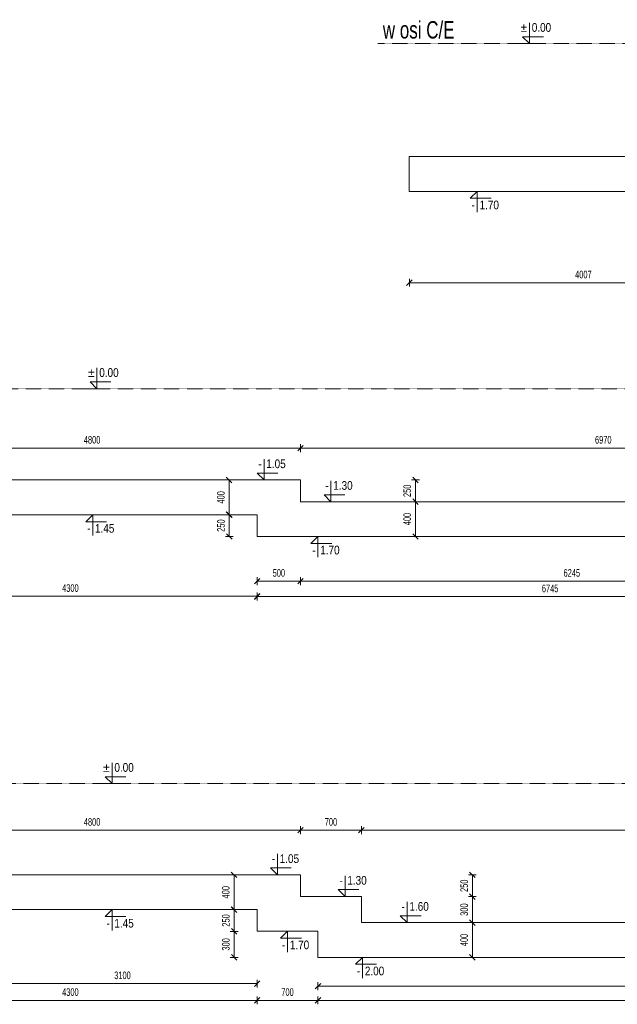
# Model space of a CAD drawing. Header units: millimetres. Extents: x -1893473 to 942156, y -568027 to 942944.
# Tile 13 of 256: x -213616 to -206735, y -237532 to -226197. Entities that reach past the tile are written whole.
import ezdxf
from ezdxf.enums import TextEntityAlignment as Align

# ---------------------------------------------------------------- set-up
doc = ezdxf.new("R2010")
doc.units = ezdxf.units.MM
doc.header["$LTSCALE"] = 0.2
doc.linetypes.add('HIDDEN', pattern=[9.525, 6.35, -3.175])
doc.layers.add('AutoCAD_Structural_Detailing_symbole graficzne', color=7, linetype='Continuous')
for name, color, linetype, lineweight in [('P-Linia4', 253, 'Continuous', 13), ('P-Opis fundamenty', 193, 'Continuous', 9), ('P-Przerywana', 13, 'HIDDEN', 18), ('P-Wymiar', 142, 'Continuous', 9)]:
    doc.layers.add(name, color=color, linetype=linetype, lineweight=lineweight)
doc.styles.add('ROMANS', font='arial.ttf', dxfattribs={"width": 0.7})
doc.styles.add('STYLE1', font='ARIALN.TTF')
doc.dimstyles.new('A50', dxfattribs={"dimscale": 50, "dimtxt": 1.75, "dimasz": 0.05, "dimexe": 0, "dimexo": 0, "dimgap": 1, "dimtad": 1, "dimdec": 0, "dimrnd": 1, "dimdsep": 46, "dimtxsty": 'ROMANS', "dimblk": '[[[[[[[[', "dimcen": 2, "dimdle": 2, "dimse1": 1, "dimse2": 1, "dimclrd": 256, "dimclrt": 1, "dimadec": 0, "dimazin": 0, "dimtfac": 1, "dimtdec": 0, "dimtix": 1, "dimtmove": 2, "dimatfit": 3, "dimldrblk": '[[[[[[[[', "dimfxl": 1, "dimtvp": 0.6, "dimtolj": 1, "dimlwd": -1, "dimarcsym": 0})

# ---------------------------------------------------------------- blocks, each defined once
blk = doc.blocks.new('[[[[[[[[')
at = {"layer": 'P-Wymiar'}
for p, q in [((-12.7, -12.7), (12.7, 12.7)), ((0, 0), (-4.6, 0)), ((0, 18), (0, -18))]:
    blk.add_line(p, q, dxfattribs=at)
blk = doc.blocks.new('*D6089')
at = {"layer": 'DEFPOINTS', "color": 0, "transparency": 16777216}
for p in [(17222, 9460), (21229, 9374), (17222, 8383)]:
    blk.add_point(p, dxfattribs=at)
at = {"layer": 'P-Wymiar', "transparency": 16777216}
blk.add_line((21226, 8383), (17224, 8383), dxfattribs=at)
at = {"layer": 'P-Wymiar', "transparency": 16777216, "xscale": 2.5, "yscale": 2.5, "zscale": 2.5, "rotation": 180}
blk.add_blockref('[[[[[[[[', (17222, 8383), dxfattribs=at)
at = {"layer": 'P-Wymiar', "transparency": 16777216, "xscale": 2.5, "yscale": 2.5, "zscale": 2.5}
blk.add_blockref('[[[[[[[[', (21229, 8383), dxfattribs=at)
at = {"layer": 'P-Wymiar', "color": 1, "transparency": 16777216, "insert": (19225, 8477), "char_height": 87.5, "attachment_point": 5, "style": 'ROMANS'}
blk.add_mtext('\\A1;4007', dxfattribs=at)
blk = doc.blocks.new('*D6090')
at = {"layer": 'DEFPOINTS', "color": 0, "transparency": 16777216}
for p in [(15469, 5712), (15148, 5462), (15469, 5462)]:
    blk.add_point(p, dxfattribs=at)
at = {"layer": 'P-Wymiar', "transparency": 16777216}
blk.add_line((15148, 5710), (15148, 5465), dxfattribs=at)
at = {"layer": 'P-Wymiar', "transparency": 16777216, "xscale": 2.5, "yscale": 2.5, "zscale": 2.5}
for p, rotation in [((15148, 5712), 90), ((15148, 5462), 270)]:
    blk.add_blockref('[[[[[[[[', p, dxfattribs=dict(at, rotation=rotation))
at = {"layer": 'P-Wymiar', "color": 1, "transparency": 16777216, "insert": (15053, 5587), "char_height": 87.5, "attachment_point": 5, "rotation": 90, "style": 'ROMANS'}
blk.add_mtext('\\A1;250', dxfattribs=at)
blk = doc.blocks.new('*D6091')
at = {"layer": 'DEFPOINTS', "color": 0, "transparency": 16777216}
for p in [(14973, 6112), (15146, 6112), (14868, 5712)]:
    blk.add_point(p, dxfattribs=at)
at = {"layer": 'P-Wymiar', "transparency": 16777216}
blk.add_line((15146, 5715), (15146, 6110), dxfattribs=at)
at = {"layer": 'P-Wymiar', "transparency": 16777216, "xscale": 2.5, "yscale": 2.5, "zscale": 2.5}
for p, rotation in [((15146, 6112), 90), ((15146, 5712), 270)]:
    blk.add_blockref('[[[[[[[[', p, dxfattribs=dict(at, rotation=rotation))
at = {"layer": 'P-Wymiar', "color": 1, "transparency": 16777216, "insert": (15052, 5912), "char_height": 87.5, "attachment_point": 5, "rotation": 90, "style": 'ROMANS'}
blk.add_mtext('\\A1;400', dxfattribs=at)
blk = doc.blocks.new('*D6092')
at = {"layer": 'DEFPOINTS', "color": 0, "transparency": 16777216}
for p in [(15969, 6112), (15969, 5862), (17292, 5862)]:
    blk.add_point(p, dxfattribs=at)
at = {"layer": 'P-Wymiar', "transparency": 16777216}
blk.add_line((17292, 6110), (17292, 5865), dxfattribs=at)
at = {"layer": 'P-Wymiar', "transparency": 16777216, "xscale": 2.5, "yscale": 2.5, "zscale": 2.5}
for p, rotation in [((17292, 6112), 90), ((17292, 5862), 270)]:
    blk.add_blockref('[[[[[[[[', p, dxfattribs=dict(at, rotation=rotation))
at = {"layer": 'P-Wymiar', "color": 1, "transparency": 16777216, "insert": (17197, 5987), "char_height": 87.5, "attachment_point": 5, "rotation": 90, "style": 'ROMANS'}
blk.add_mtext('\\A1;250', dxfattribs=at)
blk = doc.blocks.new('*D6093')
at = {"layer": 'DEFPOINTS', "color": 0, "transparency": 16777216}
for p in [(15969, 5862), (17292, 5462), (17292, 5462)]:
    blk.add_point(p, dxfattribs=at)
at = {"layer": 'P-Wymiar', "transparency": 16777216}
blk.add_line((17292, 5860), (17292, 5465), dxfattribs=at)
at = {"layer": 'P-Wymiar', "transparency": 16777216, "xscale": 2.5, "yscale": 2.5, "zscale": 2.5}
for p, rotation in [((17292, 5862), 90), ((17292, 5462), 270)]:
    blk.add_blockref('[[[[[[[[', p, dxfattribs=dict(at, rotation=rotation))
at = {"layer": 'P-Wymiar', "color": 1, "transparency": 16777216, "insert": (17197, 5662), "char_height": 87.5, "attachment_point": 5, "rotation": 90, "style": 'ROMANS'}
blk.add_mtext('\\A1;400', dxfattribs=at)
blk = doc.blocks.new('*D6094')
at = {"layer": 'DEFPOINTS', "color": 0, "transparency": 16777216}
for p in [(15469, 4773), (11169, 4020), (15469, 4020)]:
    blk.add_point(p, dxfattribs=at)
at = {"layer": 'P-Wymiar', "transparency": 16777216}
blk.add_line((11172, 4773), (15467, 4773), dxfattribs=at)
at = {"layer": 'P-Wymiar', "transparency": 16777216, "xscale": 2.5, "yscale": 2.5, "zscale": 2.5, "rotation": 180}
blk.add_blockref('[[[[[[[[', (11169, 4773), dxfattribs=at)
at = {"layer": 'P-Wymiar', "transparency": 16777216, "xscale": 2.5, "yscale": 2.5, "zscale": 2.5}
blk.add_blockref('[[[[[[[[', (15469, 4773), dxfattribs=at)
at = {"layer": 'P-Wymiar', "color": 1, "transparency": 16777216, "insert": (13319, 4867), "char_height": 87.5, "attachment_point": 5, "style": 'ROMANS'}
blk.add_mtext('\\A1;4300', dxfattribs=at)
blk = doc.blocks.new('*D6095')
at = {"layer": 'DEFPOINTS', "color": 0, "transparency": 16777216}
for p in [(15969, 4948), (15469, 4020), (15969, 3870)]:
    blk.add_point(p, dxfattribs=at)
at = {"layer": 'P-Wymiar', "transparency": 16777216}
blk.add_line((15472, 4948), (15967, 4948), dxfattribs=at)
at = {"layer": 'P-Wymiar', "transparency": 16777216, "xscale": 2.5, "yscale": 2.5, "zscale": 2.5, "rotation": 180}
blk.add_blockref('[[[[[[[[', (15469, 4948), dxfattribs=at)
at = {"layer": 'P-Wymiar', "transparency": 16777216, "xscale": 2.5, "yscale": 2.5, "zscale": 2.5}
blk.add_blockref('[[[[[[[[', (15969, 4948), dxfattribs=at)
at = {"layer": 'P-Wymiar', "color": 1, "transparency": 16777216, "insert": (15719, 5042), "char_height": 87.5, "attachment_point": 5, "style": 'ROMANS'}
blk.add_mtext('\\A1;500', dxfattribs=at)
blk = doc.blocks.new('*D6096')
at = {"layer": 'DEFPOINTS', "color": 0, "transparency": 16777216}
for p in [(22214, 4948), (22214, 4896), (15969, 3870)]:
    blk.add_point(p, dxfattribs=at)
at = {"layer": 'P-Wymiar', "transparency": 16777216}
blk.add_line((15972, 4948), (22212, 4948), dxfattribs=at)
at = {"layer": 'P-Wymiar', "transparency": 16777216, "xscale": 2.5, "yscale": 2.5, "zscale": 2.5, "rotation": 180}
blk.add_blockref('[[[[[[[[', (15969, 4948), dxfattribs=at)
at = {"layer": 'P-Wymiar', "transparency": 16777216, "xscale": 2.5, "yscale": 2.5, "zscale": 2.5}
blk.add_blockref('[[[[[[[[', (22214, 4948), dxfattribs=at)
at = {"layer": 'P-Wymiar', "color": 1, "transparency": 16777216, "insert": (19092, 5042), "char_height": 87.5, "attachment_point": 5, "style": 'ROMANS'}
blk.add_mtext('\\A1;6245', dxfattribs=at)
blk = doc.blocks.new('*D6097')
at = {"layer": 'DEFPOINTS', "color": 0, "transparency": 16777216}
for p in [(15469, 5462), (22214, 4769), (22214, 4637)]:
    blk.add_point(p, dxfattribs=at)
at = {"layer": 'P-Wymiar', "transparency": 16777216}
blk.add_line((15472, 4769), (22212, 4769), dxfattribs=at)
at = {"layer": 'P-Wymiar', "transparency": 16777216, "xscale": 2.5, "yscale": 2.5, "zscale": 2.5, "rotation": 180}
blk.add_blockref('[[[[[[[[', (15469, 4769), dxfattribs=at)
at = {"layer": 'P-Wymiar', "transparency": 16777216, "xscale": 2.5, "yscale": 2.5, "zscale": 2.5}
blk.add_blockref('[[[[[[[[', (22214, 4769), dxfattribs=at)
at = {"layer": 'P-Wymiar', "color": 1, "transparency": 16777216, "insert": (18842, 4863), "char_height": 87.5, "attachment_point": 5, "style": 'ROMANS'}
blk.add_mtext('\\A1;6745', dxfattribs=at)
blk = doc.blocks.new('*D6106')
at = {"layer": 'DEFPOINTS', "color": 0, "transparency": 16777216}
for p in [(15969, 6479), (11169, 6112), (15969, 6112)]:
    blk.add_point(p, dxfattribs=at)
at = {"layer": 'P-Wymiar', "transparency": 16777216}
blk.add_line((11172, 6479), (15967, 6479), dxfattribs=at)
at = {"layer": 'P-Wymiar', "transparency": 16777216, "xscale": 2.5, "yscale": 2.5, "zscale": 2.5, "rotation": 180}
blk.add_blockref('[[[[[[[[', (11169, 6479), dxfattribs=at)
at = {"layer": 'P-Wymiar', "transparency": 16777216, "xscale": 2.5, "yscale": 2.5, "zscale": 2.5}
blk.add_blockref('[[[[[[[[', (15969, 6479), dxfattribs=at)
at = {"layer": 'P-Wymiar', "color": 1, "transparency": 16777216, "insert": (13569, 6574), "char_height": 87.5, "attachment_point": 5, "style": 'ROMANS'}
blk.add_mtext('\\A1;4800', dxfattribs=at)
blk = doc.blocks.new('*D6107')
at = {"layer": 'DEFPOINTS', "color": 0, "transparency": 16777216}
for p in [(22939, 6479), (15969, 6112), (22939, 6001)]:
    blk.add_point(p, dxfattribs=at)
at = {"layer": 'P-Wymiar', "transparency": 16777216}
blk.add_line((15972, 6479), (22937, 6479), dxfattribs=at)
at = {"layer": 'P-Wymiar', "transparency": 16777216, "xscale": 2.5, "yscale": 2.5, "zscale": 2.5, "rotation": 180}
blk.add_blockref('[[[[[[[[', (15969, 6479), dxfattribs=at)
at = {"layer": 'P-Wymiar', "transparency": 16777216, "xscale": 2.5, "yscale": 2.5, "zscale": 2.5}
blk.add_blockref('[[[[[[[[', (22939, 6479), dxfattribs=at)
at = {"layer": 'P-Wymiar', "color": 1, "transparency": 16777216, "insert": (19454, 6574), "char_height": 87.5, "attachment_point": 5, "style": 'ROMANS'}
blk.add_mtext('\\A1;6970', dxfattribs=at)
blk = doc.blocks.new('*D6110')
at = {"layer": 'DEFPOINTS', "color": 0, "transparency": 16777216}
for p in [(15469, 1166), (15205, 916), (15469, 916)]:
    blk.add_point(p, dxfattribs=at)
at = {"layer": 'P-Wymiar', "transparency": 16777216}
blk.add_line((15205, 1164), (15205, 919), dxfattribs=at)
at = {"layer": 'P-Wymiar', "transparency": 16777216, "xscale": 2.5, "yscale": 2.5, "zscale": 2.5}
for p, rotation in [((15205, 1166), 90), ((15205, 916), 270)]:
    blk.add_blockref('[[[[[[[[', p, dxfattribs=dict(at, rotation=rotation))
at = {"layer": 'P-Wymiar', "color": 1, "transparency": 16777216, "insert": (15110, 1041), "char_height": 87.5, "attachment_point": 5, "rotation": 90, "style": 'ROMANS'}
blk.add_mtext('\\A1;250', dxfattribs=at)
blk = doc.blocks.new('*D6111')
at = {"layer": 'DEFPOINTS', "color": 0, "transparency": 16777216}
for p in [(15469, 916), (15205, 616), (16169, 616)]:
    blk.add_point(p, dxfattribs=at)
at = {"layer": 'P-Wymiar', "transparency": 16777216}
blk.add_line((15205, 914), (15205, 619), dxfattribs=at)
at = {"layer": 'P-Wymiar', "transparency": 16777216, "xscale": 2.5, "yscale": 2.5, "zscale": 2.5}
for p, rotation in [((15205, 916), 90), ((15205, 616), 270)]:
    blk.add_blockref('[[[[[[[[', p, dxfattribs=dict(at, rotation=rotation))
at = {"layer": 'P-Wymiar', "color": 1, "transparency": 16777216, "insert": (15110, 766), "char_height": 87.5, "attachment_point": 5, "rotation": 90, "style": 'ROMANS'}
blk.add_mtext('\\A1;300', dxfattribs=at)
blk = doc.blocks.new('*D6112')
at = {"layer": 'DEFPOINTS', "color": 0, "transparency": 16777216}
for p in [(15969, 1566), (15969, 1316), (17947, 1316)]:
    blk.add_point(p, dxfattribs=at)
at = {"layer": 'P-Wymiar', "transparency": 16777216}
blk.add_line((17947, 1564), (17947, 1319), dxfattribs=at)
at = {"layer": 'P-Wymiar', "transparency": 16777216, "xscale": 2.5, "yscale": 2.5, "zscale": 2.5}
for p, rotation in [((17947, 1566), 90), ((17947, 1316), 270)]:
    blk.add_blockref('[[[[[[[[', p, dxfattribs=dict(at, rotation=rotation))
at = {"layer": 'P-Wymiar', "color": 1, "transparency": 16777216, "insert": (17853, 1441), "char_height": 87.5, "attachment_point": 5, "rotation": 90, "style": 'ROMANS'}
blk.add_mtext('\\A1;250', dxfattribs=at)
blk = doc.blocks.new('*D6113')
at = {"layer": 'DEFPOINTS', "color": 0, "transparency": 16777216}
for p in [(15969, 1316), (17823, 1016), (17947, 1016)]:
    blk.add_point(p, dxfattribs=at)
at = {"layer": 'P-Wymiar', "transparency": 16777216}
blk.add_line((17947, 1314), (17947, 1019), dxfattribs=at)
at = {"layer": 'P-Wymiar', "transparency": 16777216, "xscale": 2.5, "yscale": 2.5, "zscale": 2.5}
for p, rotation in [((17947, 1316), 90), ((17947, 1016), 270)]:
    blk.add_blockref('[[[[[[[[', p, dxfattribs=dict(at, rotation=rotation))
at = {"layer": 'P-Wymiar', "color": 1, "transparency": 16777216, "insert": (17853, 1166), "char_height": 87.5, "attachment_point": 5, "rotation": 90, "style": 'ROMANS'}
blk.add_mtext('\\A1;300', dxfattribs=at)
blk = doc.blocks.new('*D6114')
at = {"layer": 'DEFPOINTS', "color": 0, "transparency": 16777216}
for p in [(11169, 1166), (15469, 1166), (15469, 121)]:
    blk.add_point(p, dxfattribs=at)
at = {"layer": 'P-Wymiar', "transparency": 16777216}
blk.add_line((11172, 121), (15467, 121), dxfattribs=at)
at = {"layer": 'P-Wymiar', "transparency": 16777216, "xscale": 2.5, "yscale": 2.5, "zscale": 2.5, "rotation": 180}
blk.add_blockref('[[[[[[[[', (11169, 121), dxfattribs=at)
at = {"layer": 'P-Wymiar', "transparency": 16777216, "xscale": 2.5, "yscale": 2.5, "zscale": 2.5}
blk.add_blockref('[[[[[[[[', (15469, 121), dxfattribs=at)
at = {"layer": 'P-Wymiar', "color": 1, "transparency": 16777216, "insert": (13319, 216), "char_height": 87.5, "attachment_point": 5, "style": 'ROMANS'}
blk.add_mtext('\\A1;4300', dxfattribs=at)
blk = doc.blocks.new('*D6115')
at = {"layer": 'DEFPOINTS', "color": 0, "transparency": 16777216}
for p in [(15469, 1166), (16169, 616), (16169, 121)]:
    blk.add_point(p, dxfattribs=at)
at = {"layer": 'P-Wymiar', "transparency": 16777216}
blk.add_line((15472, 121), (16167, 121), dxfattribs=at)
at = {"layer": 'P-Wymiar', "transparency": 16777216, "xscale": 2.5, "yscale": 2.5, "zscale": 2.5, "rotation": 180}
blk.add_blockref('[[[[[[[[', (15469, 121), dxfattribs=at)
at = {"layer": 'P-Wymiar', "transparency": 16777216, "xscale": 2.5, "yscale": 2.5, "zscale": 2.5}
blk.add_blockref('[[[[[[[[', (16169, 121), dxfattribs=at)
at = {"layer": 'P-Wymiar', "color": 1, "transparency": 16777216, "insert": (15819, 216), "char_height": 87.5, "attachment_point": 5, "style": 'ROMANS'}
blk.add_mtext('\\A1;700', dxfattribs=at)
blk = doc.blocks.new('*D6116')
at = {"layer": 'DEFPOINTS', "color": 0, "transparency": 16777216}
for p in [(16169, 616), (26464, 616), (26464, 121)]:
    blk.add_point(p, dxfattribs=at)
at = {"layer": 'P-Wymiar', "transparency": 16777216}
blk.add_line((16172, 121), (26462, 121), dxfattribs=at)
at = {"layer": 'P-Wymiar', "transparency": 16777216, "xscale": 2.5, "yscale": 2.5, "zscale": 2.5, "rotation": 180}
blk.add_blockref('[[[[[[[[', (16169, 121), dxfattribs=at)
at = {"layer": 'P-Wymiar', "transparency": 16777216, "xscale": 2.5, "yscale": 2.5, "zscale": 2.5}
blk.add_blockref('[[[[[[[[', (26464, 121), dxfattribs=at)
at = {"layer": 'P-Wymiar', "color": 1, "transparency": 16777216, "insert": (21317, 216), "char_height": 87.5, "attachment_point": 5, "style": 'ROMANS'}
blk.add_mtext('\\A1;10295', dxfattribs=at)
blk = doc.blocks.new('*D6118')
at = {"layer": 'DEFPOINTS', "color": 0, "transparency": 16777216}
for p in [(16169, 616), (25264, 616), (16169, 284)]:
    blk.add_point(p, dxfattribs=at)
at = {"layer": 'P-Wymiar', "transparency": 16777216}
blk.add_line((25262, 284), (16172, 284), dxfattribs=at)
at = {"layer": 'P-Wymiar', "transparency": 16777216, "xscale": 2.5, "yscale": 2.5, "zscale": 2.5, "rotation": 180}
blk.add_blockref('[[[[[[[[', (16169, 284), dxfattribs=at)
at = {"layer": 'P-Wymiar', "transparency": 16777216, "xscale": 2.5, "yscale": 2.5, "zscale": 2.5}
blk.add_blockref('[[[[[[[[', (25264, 284), dxfattribs=at)
at = {"layer": 'P-Wymiar', "color": 1, "transparency": 16777216, "insert": (20717, 378), "char_height": 87.5, "attachment_point": 5, "style": 'ROMANS'}
blk.add_mtext('\\A1;9095', dxfattribs=at)
blk = doc.blocks.new('*D6119')
at = {"layer": 'DEFPOINTS', "color": 0, "transparency": 16777216}
for p in [(12369, 1166), (15469, 1166), (12369, 314)]:
    blk.add_point(p, dxfattribs=at)
at = {"layer": 'P-Wymiar', "transparency": 16777216}
blk.add_line((15467, 314), (12372, 314), dxfattribs=at)
at = {"layer": 'P-Wymiar', "transparency": 16777216, "xscale": 2.5, "yscale": 2.5, "zscale": 2.5, "rotation": 180}
blk.add_blockref('[[[[[[[[', (12369, 314), dxfattribs=at)
at = {"layer": 'P-Wymiar', "transparency": 16777216, "xscale": 2.5, "yscale": 2.5, "zscale": 2.5}
blk.add_blockref('[[[[[[[[', (15469, 314), dxfattribs=at)
at = {"layer": 'P-Wymiar', "color": 1, "transparency": 16777216, "insert": (13919, 409), "char_height": 87.5, "attachment_point": 5, "style": 'ROMANS'}
blk.add_mtext('\\A1;3100', dxfattribs=at)
blk = doc.blocks.new('*D6121')
at = {"layer": 'DEFPOINTS', "color": 0, "transparency": 16777216}
for p in [(15018, 1566), (15203, 1566), (15018, 1166)]:
    blk.add_point(p, dxfattribs=at)
at = {"layer": 'P-Wymiar', "transparency": 16777216}
blk.add_line((15203, 1169), (15203, 1564), dxfattribs=at)
at = {"layer": 'P-Wymiar', "transparency": 16777216, "xscale": 2.5, "yscale": 2.5, "zscale": 2.5}
for p, rotation in [((15203, 1566), 90), ((15203, 1166), 270)]:
    blk.add_blockref('[[[[[[[[', p, dxfattribs=dict(at, rotation=rotation))
at = {"layer": 'P-Wymiar', "color": 1, "transparency": 16777216, "insert": (15108, 1366), "char_height": 87.5, "attachment_point": 5, "rotation": 90, "style": 'ROMANS'}
blk.add_mtext('\\A1;400', dxfattribs=at)
blk = doc.blocks.new('*D6122')
at = {"layer": 'DEFPOINTS', "color": 0, "transparency": 16777216}
for p in [(17682, 1016), (17682, 616), (17947, 616)]:
    blk.add_point(p, dxfattribs=at)
at = {"layer": 'P-Wymiar', "transparency": 16777216}
blk.add_line((17947, 1014), (17947, 619), dxfattribs=at)
at = {"layer": 'P-Wymiar', "transparency": 16777216, "xscale": 2.5, "yscale": 2.5, "zscale": 2.5}
for p, rotation in [((17947, 1016), 90), ((17947, 616), 270)]:
    blk.add_blockref('[[[[[[[[', p, dxfattribs=dict(at, rotation=rotation))
at = {"layer": 'P-Wymiar', "color": 1, "transparency": 16777216, "insert": (17852, 816), "char_height": 87.5, "attachment_point": 5, "rotation": 90, "style": 'ROMANS'}
blk.add_mtext('\\A1;400', dxfattribs=at)
blk = doc.blocks.new('*D6123')
at = {"layer": 'DEFPOINTS', "color": 0, "transparency": 16777216}
for p in [(15969, 2081), (11169, 1566), (15969, 1566)]:
    blk.add_point(p, dxfattribs=at)
at = {"layer": 'P-Wymiar', "transparency": 16777216}
blk.add_line((11172, 2081), (15967, 2081), dxfattribs=at)
at = {"layer": 'P-Wymiar', "transparency": 16777216, "xscale": 2.5, "yscale": 2.5, "zscale": 2.5, "rotation": 180}
blk.add_blockref('[[[[[[[[', (11169, 2081), dxfattribs=at)
at = {"layer": 'P-Wymiar', "transparency": 16777216, "xscale": 2.5, "yscale": 2.5, "zscale": 2.5}
blk.add_blockref('[[[[[[[[', (15969, 2081), dxfattribs=at)
at = {"layer": 'P-Wymiar', "color": 1, "transparency": 16777216, "insert": (13569, 2175), "char_height": 87.5, "attachment_point": 5, "style": 'ROMANS'}
blk.add_mtext('\\A1;4800', dxfattribs=at)
blk = doc.blocks.new('*D6124')
at = {"layer": 'DEFPOINTS', "color": 0, "transparency": 16777216}
for p in [(16669, 2081), (15969, 1566), (16669, 1316)]:
    blk.add_point(p, dxfattribs=at)
at = {"layer": 'P-Wymiar', "transparency": 16777216}
blk.add_line((15972, 2081), (16667, 2081), dxfattribs=at)
at = {"layer": 'P-Wymiar', "transparency": 16777216, "xscale": 2.5, "yscale": 2.5, "zscale": 2.5, "rotation": 180}
blk.add_blockref('[[[[[[[[', (15969, 2081), dxfattribs=at)
at = {"layer": 'P-Wymiar', "transparency": 16777216, "xscale": 2.5, "yscale": 2.5, "zscale": 2.5}
blk.add_blockref('[[[[[[[[', (16669, 2081), dxfattribs=at)
at = {"layer": 'P-Wymiar', "color": 1, "transparency": 16777216, "insert": (16319, 2175), "char_height": 87.5, "attachment_point": 5, "style": 'ROMANS'}
blk.add_mtext('\\A1;700', dxfattribs=at)
blk = doc.blocks.new('*D6125')
at = {"layer": 'DEFPOINTS', "color": 0, "transparency": 16777216}
for p in [(26464, 2081), (16669, 1316), (26464, 1016)]:
    blk.add_point(p, dxfattribs=at)
at = {"layer": 'P-Wymiar', "transparency": 16777216}
blk.add_line((16672, 2081), (26462, 2081), dxfattribs=at)
at = {"layer": 'P-Wymiar', "transparency": 16777216, "xscale": 2.5, "yscale": 2.5, "zscale": 2.5, "rotation": 180}
blk.add_blockref('[[[[[[[[', (16669, 2081), dxfattribs=at)
at = {"layer": 'P-Wymiar', "transparency": 16777216, "xscale": 2.5, "yscale": 2.5, "zscale": 2.5}
blk.add_blockref('[[[[[[[[', (26464, 2081), dxfattribs=at)
at = {"layer": 'P-Wymiar', "color": 1, "transparency": 16777216, "insert": (21567, 2175), "char_height": 87.5, "attachment_point": 5, "style": 'ROMANS'}
blk.add_mtext('\\A1;9795', dxfattribs=at)
blk = doc.blocks.new('A$C6E807FF6')
at = {"layer": 'AutoCAD_Structural_Detailing_symbole graficzne', "color": 1, "lineweight": 0}
for p, q in [((18604.3, 11135), (18604.3, 11375)), ((18724.3, 11135), (18484.3, 11135)), ((18764.3, 11215), (18524.3, 11215)), ((18524.3, 11215), (18604.3, 11135)), ((18123.3, 9435), (17883.3, 9435)), ((17923.3, 9355), (18003.3, 9435)), ((18003.3, 9435), (18003.3, 9195)), ((18163.3, 9355), (17923.3, 9355)), ((13624.9, 7162.1), (13624.9, 7402.1)), ((13744.9, 7162.1), (13504.9, 7162.1)), ((13784.9, 7242.1), (13544.9, 7242.1)), ((13544.9, 7242.1), (13624.9, 7162.1)), ((15548.1, 6112.1), (15548.1, 6352.1)), ((15708.1, 6192.1), (15468.1, 6192.1)), ((15468.1, 6192.1), (15548.1, 6112.1)), ((15668.1, 6112.1), (15428.1, 6112.1)), ((16319, 5862.1), (16319, 6102.1)), ((16479, 5942.1), (16239, 5942.1)), ((16239, 5942.1), (16319, 5862.1)), ((16439, 5862.1), (16199, 5862.1)), ((13695.7, 5712.1), (13455.7, 5712.1)), ((13495.7, 5632.1), (13575.7, 5712.1)), ((13575.7, 5712.1), (13575.7, 5472.1)), ((13735.7, 5632.1), (13495.7, 5632.1)), ((16289, 5462.1), (16049, 5462.1)), ((16089, 5382.1), (16169, 5462.1)), ((16169, 5462.1), (16169, 5222.1)), ((16329, 5382.1), (16089, 5382.1)), ((13799, 2616.4), (13799, 2856.4)), ((13919, 2616.4), (13679, 2616.4)), ((13959, 2696.4), (13719, 2696.4)), ((13719, 2696.4), (13799, 2616.4)), ((15702.1, 1566.4), (15702.1, 1806.4)), ((15862.1, 1646.4), (15622.1, 1646.4)), ((15622.1, 1646.4), (15702.1, 1566.4)), ((15822.1, 1566.4), (15582.1, 1566.4)), ((16480.9, 1316.4), (16480.9, 1556.4)), ((16640.9, 1396.4), (16400.9, 1396.4)), ((16400.9, 1396.4), (16480.9, 1316.4)), ((16600.9, 1316.4), (16360.9, 1316.4)), ((17195.6, 1016.4), (17195.6, 1256.4)), ((13919, 1166.4), (13679, 1166.4)), ((13719, 1086.4), (13799, 1166.4)), ((13799, 1166.4), (13799, 926.4)), ((13959, 1086.4), (13719, 1086.4)), ((17355.6, 1096.4), (17115.6, 1096.4)), ((17115.6, 1096.4), (17195.6, 1016.4)), ((15939, 916.4), (15699, 916.4)), ((15739, 836.4), (15819, 916.4)), ((15819, 916.4), (15819, 676.4)), ((17315.6, 1016.4), (17075.6, 1016.4)), ((15979, 836.4), (15739, 836.4)), ((16802.7, 616.4), (16562.7, 616.4)), ((16602.7, 536.4), (16682.7, 616.4)), ((16682.7, 616.4), (16682.7, 376.4)), ((16842.7, 536.4), (16602.7, 536.4))]:
    blk.add_line(p, q, dxfattribs=at)
at = {"layer": 'P-Opis fundamenty', "color": 1}
for points in [[(23529, 9215), (23529, 8815), (21828.5, 8815), (21828.5, 9125), (21228.5, 9125), (21228.5, 9435), (17218.5, 9435), (17218.5, 9835)], [(11169, 6112.1), (11169, 5712.1), (15469, 5712.1), (15469, 5462.1), (16169, 5462.1), (16169, 5462.1), (18118.9, 5462.1)], [(18118.9, 5462.1), (19219, 5462.1)], [(19219, 5462.1), (19719, 5462.1), (19719, 5462.1), (21814, 5462.1), (22214, 5062.1), (22214, 4212.1), (25789, 4212.1), (25789, 4612.1)], [(11169, 1166.4), (15469, 1166.4), (15469, 916.4), (16169, 916.4), (16169, 616.4), (26464, 616.4)]]:
    blk.add_lwpolyline(points, dxfattribs=at)
at = {"layer": 'P-Opis fundamenty', "color": 2}
for points in [[(23529, 9215), (22328.5, 9215), (22328.5, 9525), (21728.5, 9525), (21728.5, 9835), (17218.5, 9835)], [(22689, 6366.6), (22689, 5862.1), (19219, 5862.1), (19219, 5862.1), (18118.9, 5862.1)], [(11169, 6112.1), (15969, 6112.1), (15969, 5862.1), (16669, 5862.1), (16669, 5862.1), (18118.9, 5862.1)], [(11169, 1566.4), (15969, 1566.4), (15969, 1316.4), (16669, 1316.4), (16669, 1016.4), (26464, 1016.4)]]:
    blk.add_lwpolyline(points, dxfattribs=at)
at = {"layer": 'P-Przerywana', "color": 84, "true_color": 0x269900}
for points in [[(26328.9, 11135), (16860.3, 11135)], [(11089.7, 7162.1), (21089, 7162.1)], [(11205.7, 2616.4), (26427.3, 2616.4)]]:
    blk.add_lwpolyline(points, dxfattribs=at)
at = {"layer": 'AutoCAD_Structural_Detailing_symbole graficzne', "color": 2, "style": 'STYLE1'}
for s, p in [('±', (18577.6, 11241.7)), ('±', (13598.2, 7268.8)), ('-', (15521.4, 6218.8)), ('-', (16292.3, 5968.8)), ('±', (13772.3, 2723)), ('-', (15675.5, 1673)), ('-', (16454.2, 1423)), ('-', (17169, 1123))]:
    blk.add_text(s, height=100, dxfattribs=at).set_placement(p, align=Align.BOTTOM_RIGHT)
for s, p in [('0.00 ', (18631, 11241.7)), ('0.00 ', (13651.5, 7268.8)), ('1.05 ', (15574.7, 6218.8)), ('1.30 ', (16345.7, 5968.8)), ('0.00 ', (13825.7, 2723)), ('1.05 ', (15728.8, 1673)), ('1.30 ', (16507.6, 1423)), ('1.60 ', (17222.3, 1123))]:
    blk.add_text(s, height=100, dxfattribs=at).set_placement(p, align=Align.BOTTOM_LEFT)
for s, p in [('1.70 ', (18030, 9328.3)), ('1.45 ', (13602.4, 5605.5)), ('1.70 ', (16195.7, 5355.5)), ('1.45 ', (13825.7, 1059.7)), ('1.70 ', (15845.7, 809.7)), ('2.00 ', (16709.3, 509.7))]:
    blk.add_text(s, height=100, dxfattribs=at).set_placement(p, align=Align.TOP_LEFT)
for p in [(17976.6, 9328.3), (13549.1, 5605.5), (16142.3, 5355.5), (13772.3, 1059.7), (15792.3, 809.7), (16656, 509.7)]:
    blk.add_text('-', height=100, dxfattribs=at).set_placement(p, align=Align.TOP_RIGHT)
at = {"layer": 'P-Linia4', "color": 6, "lineweight": 30, "insert": (16916, 11394.3), "char_height": 200, "attachment_point": 1, "style": 'ROMANS'}
blk.add_mtext_dynamic_manual_height_columns('w osi C/E', width=1808.888, gutter_width=62.5, heights=[0], dxfattribs=at)
at = {"layer": 'P-Wymiar'}
for base, p1, p2, picture, middle in [((17221.5, 8382.5), (21228.5, 9374.2), (17221.5, 9459.6), '*D6089', (19225, 8477.2)), ((15969, 6479.2), (11169, 6112.1), (15969, 6112.1), '*D6106', (13569, 6573.9)), ((22939, 6479.2), (15969, 6112.1), (22939, 6001), '*D6107', (19454, 6573.9)), ((22214, 4768.7), (15469, 5462.1), (22214, 4637.1), '*D6097', (18841.5, 4863.3)), ((22214, 4947.5), (15969, 3869.5), (22214, 4896), '*D6096', (19091.5, 5042.2)), ((15969, 2080.7), (11169, 1566.4), (15969, 1566.4), '*D6123', (13569, 2175.3)), ((16669, 2080.7), (15969, 1566.4), (16669, 1316.4), '*D6124', (16319, 2175.3)), ((26464, 2080.7), (16669, 1316.4), (26464, 1016.4), '*D6125', (21566.5, 2175.3)), ((15469, 121), (11169, 1166.4), (15469, 1166.4), '*D6114', (13319, 215.7)), ((12369, 314.4), (15469, 1166.4), (12369, 1166.4), '*D6119', (13919, 409.1)), ((16169, 121), (15469, 1166.4), (16169, 616.4), '*D6115', (15819, 215.7)), ((26464, 121), (16169, 616.4), (26464, 616.4), '*D6116', (21316.5, 215.7)), ((16169, 283.5), (25264, 616.4), (16169, 616.4), '*D6118', (20716.5, 378.2))]:
    dim = blk.add_linear_dim(base=base, p1=p1, p2=p2, dimstyle='A50', dxfattribs=at)
    dim.commit()
    dim.dimension.update_dxf_attribs({"geometry": picture, "text_midpoint": middle})
for base, p1, p2, picture, middle in [((15146.4, 6112.1), (14867.8, 5712.1), (14973.5, 6112.1), '*D6091', (15051.7, 5912.1)), ((17291.9, 5862.1), (15969, 6112.1), (15969, 5862.1), '*D6092', (17197.3, 5987.1)), ((17291.9, 5462.1), (15969, 5862.1), (17291.9, 5462.1), '*D6093', (17197.3, 5662.1)), ((15148, 5462.1), (15469, 5712.1), (15469, 5462.1), '*D6090', (15053.3, 5587.1)), ((15202.7, 1566.4), (15017.9, 1166.4), (15017.9, 1566.4), '*D6121', (15108, 1366.4)), ((17947.5, 1316.4), (15969, 1566.4), (15969, 1316.4), '*D6112', (17852.8, 1441.4)), ((17947.5, 1016.4), (15969, 1316.4), (17822.7, 1016.4), '*D6113', (17852.8, 1166.4)), ((15204.8, 916.4), (15469, 1166.4), (15469, 916.4), '*D6110', (15110.1, 1041.4)), ((17946.9, 616.4), (17681.8, 1016.4), (17681.8, 616.4), '*D6122', (17852.3, 816.4)), ((15204.8, 616.4), (15469, 916.4), (16169, 616.4), '*D6111', (15110.1, 766.4))]:
    dim = blk.add_linear_dim(base=base, p1=p1, p2=p2, angle=90, dimstyle='A50', dxfattribs=at)
    dim.commit()
    dim.dimension.update_dxf_attribs({"geometry": picture, "text_midpoint": middle})
dim = blk.add_linear_dim(base=(15969, 4947.5), p1=(15469, 4019.5), p2=(15969, 3869.5), dimstyle='A50', override={"dimtmove": 0}, dxfattribs=at)
dim.commit()
dim.dimension.update_dxf_attribs({"geometry": '*D6095', "text_midpoint": (15719, 5042.2)})
dim = blk.add_linear_dim(base=(15469, 4772.5), p1=(11169, 4019.5), p2=(15469, 4019.5), dimstyle='A50', override={"dimtmove": 0}, dxfattribs=at)
dim.commit()
dim.dimension.update_dxf_attribs({"geometry": '*D6094', "text_midpoint": (13319, 4772.5), "dimtype": 128})

msp = doc.modelspace()

# ---------------------------------------------------------------- block references
at = {"layer": 'P-Wymiar'}
msp.add_blockref('A$C6E807FF6', (-226351.07109, -237607.83974), dxfattribs=at)

doc.saveas('drawing.dxf')
